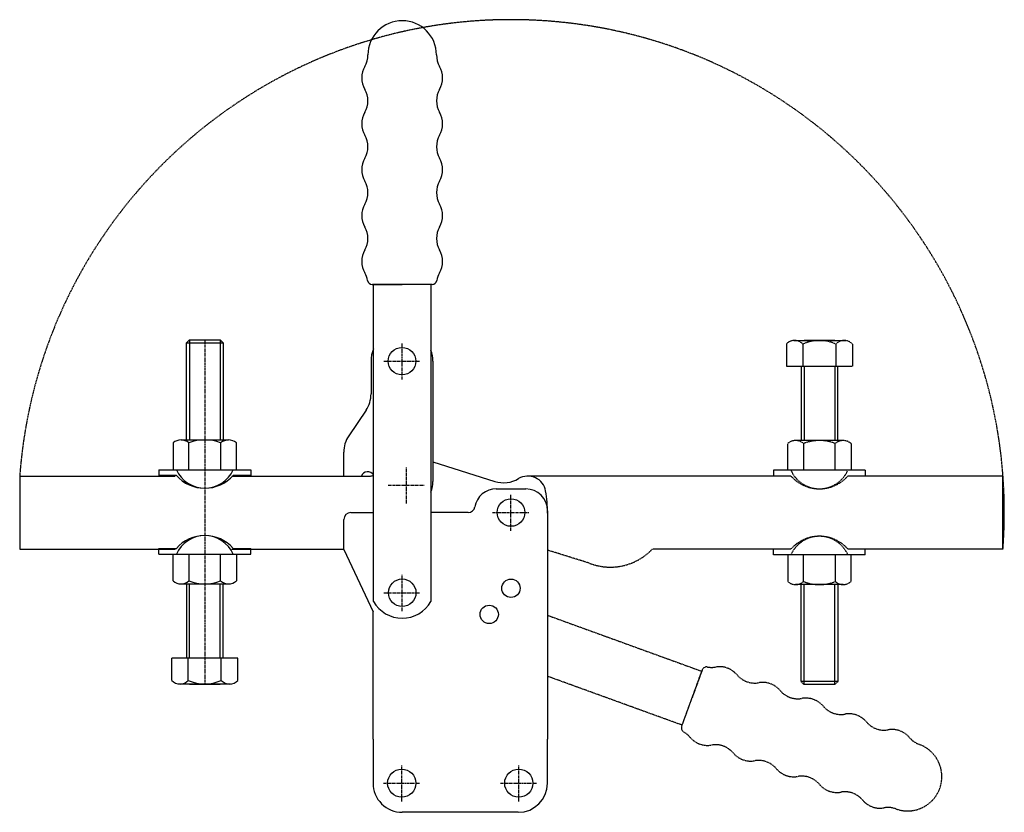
# Model space of a CAD drawing. Extents: x 233 to 663, y 77 to 423.
import ezdxf

# ---------------------------------------------------------------- set-up
doc = ezdxf.new("R2010")
doc.units = 0
doc.linetypes.add('CENTER', pattern=[2, 1.25, -0.25, 0.25, -0.25])
doc.linetypes.add('HIDDEN', pattern=[0.375, 0.25, -0.125])
doc.layers.get('0').update_dxf_attribs({"linetype": 'CONTINUOUS'})
doc.layers.add('BRAUER-1', color=1, linetype='CENTER')
doc.layers.add('BRAUER-5', color=4, linetype='HIDDEN')

# ---------------------------------------------------------------- blocks, each defined once
blk = doc.blocks.new('V5501BS_SP')
for p, q in [((-8, 57.8), (-6.7, 59.1)), ((-8, 57.8), (8, 57.8)), ((-8, 15.5), (-8, 57.8)), ((-6.7, 59.1), (-6.7, 15.5)), ((-6.7, 59.1), (6.7, 59.1)), ((6.7, 59.1), (6.7, 15.5)), ((6.7, 59.1), (8, 57.8)), ((8, 57.8), (8, 15.5)), ((-13.8, 14.179297), (-13.8, 2.5)), ((-10.35, 15.5), (10.35, 15.5)), ((-6.9, 2.5), (-6.9, 14.179297)), ((6.9, 14.179297), (6.9, 2.5)), ((13.8, 2.5), (13.8, 14.179297)), ((-20, 2.5), (-20, 0)), ((-20, 2.5), (20, 2.5)), ((-12.389915, 0), (-20, 0)), ((-13.8, 2.5), (13.8, 2.5)), ((20, 0), (12.389915, 0)), ((20, 2.5), (20, 0)), ((-20, -34.3), (-20, -31.8)), ((-20, -31.8), (-12.389915, -31.8)), ((-20, -34.3), (20, -34.3)), ((-13.8, -34.3), (13.8, -34.3)), ((-13.8, -45.979297), (-13.8, -34.3)), ((-6.9, -34.3), (-6.9, -45.979297)), ((6.9, -45.979297), (6.9, -34.3)), ((12.389915, -31.8), (20, -31.8)), ((13.8, -34.3), (13.8, -45.979297)), ((20, -34.3), (20, -31.8)), ((-10.35, -47.3), (10.35, -47.3)), ((-8, -47.3), (-8, -79.7)), ((-6.7, -79.7), (-6.7, -47.3)), ((6.7, -79.7), (6.7, -47.3)), ((8, -79.7), (8, -47.3)), ((-14.4, -89.3), (-14.4, -79.7)), ((14.4, -79.7), (-14.4, -79.7)), ((-7.2, -89.3), (-7.2, -79.7)), ((7.2, -89.3), (7.2, -79.7)), ((14.4, -89.3), (14.4, -79.7)), ((11.2, -90.9), (-11.600001, -90.9)), ((-6.7, -90.9), (6.7, -90.9))]:
    blk.add_line(p, q)
for centre, radius, start, end in [((-10.35, 10.217188), 5.253647, 48.952337, 131.047666), ((0, -3.209961), 18.708188, 68.356986, 111.643014), ((10.35, 10.217188), 5.253647, 48.952337, 131.047666), ((0, 7.995318), 13.553911, 203.918795, 336.081204), ((0, 11.029052), 16.587645, 221.674313, 318.325686), ((0, -39.795318), 13.553911, 23.918796, 156.081205), ((0, -42.829052), 16.587645, 41.674314, 138.325687), ((-10.35, -42.017187), 5.253648, 228.952341, 311.047663), ((0, -28.590039), 18.708188, 248.356986, 291.643014), ((10.35, -42.017187), 5.253648, 228.952341, 311.047663), ((-10.8, -86.05), 4.85, 222.075022, 317.924978), ((0, -73.9), 17, 244.942385, 295.057615), ((10.8, -86.05), 4.85, 222.075022, 317.924978)]:
    blk.add_arc(centre, radius, start, end)
at = {"layer": 'BRAUER-1'}
blk.add_line((0, 59.1), (0, -90.9), dxfattribs=at)

msp = doc.modelspace()

# ---------------------------------------------------------------- linework, layer by layer
for p, q in [((387.099984, 307.367849), (400.199982, 307.367847)), ((413.199988, 307.367847), (387.199976, 307.367847)), ((387.7, 169.244498), (387.699982, 307.367847)), ((413.29998, 307.367849), (400.199982, 307.367847)), ((412.699982, 307.367847), (412.7, 169.244498)), ((386.6, 273.91), (386.6, 259.64)), ((413.6, 273.91), (413.6, 221.539998)), ((384.426414, 252.534747), (376.873586, 241.345253)), ((374.7, 223.84), (374.7, 234.24)), ((413.602116, 230.094458), (440.583218, 221.527107)), ((233.5, 223.84), (233.5, 192.04)), ((233.5, 223.84), (301.210085, 223.84)), ((325.989915, 223.84), (386.367283, 223.84)), ((441.2, 218.24), (454, 218.24)), ((377.8, 207.94), (387.7, 207.94)), ((428.895123, 207.94), (412.7, 207.94)), ((463.5, 208.74), (463.5, 109.24)), ((374.8, 191.84), (374.8, 204.94)), ((233.5, 192.04), (301.210085, 192.04)), ((325.989915, 192.04), (374.8, 192.04)), ((374.8, 191.84), (387.5, 164.604763)), ((387.5, 109.24), (387.5, 164.604763)), ((387.5, 109.24), (387.5, 90.000002)), ((463.5, 90), (463.5, 109.24)), ((450.8, 77.3), (400.2, 77.3))]:
    msp.add_line(p, q)
for centre, radius in [((400.1, 273.91), 6), ((447.6, 207.94), 6), ((400.2, 172.99), 6), ((447.6, 174.94), 4), ((438.1, 163.54), 4), ((400, 90), 6.15), ((451, 90), 6.15)]:
    msp.add_circle(centre, radius)
for centre, radius, start, end in [((400.2, 407.36785), 14.93215, 0, 179.999996), ((375.26785, 407.367852), 10, 329.999982, 359.999995), ((425.132145, 407.367849), 10, 179.99998, 210), ((392.588355, 397.367847), 10, 149.999984, 209.999985), ((407.811637, 397.367849), 10, 330.00001, 30), ((375.267845, 387.367852), 10, 329.999979, 29.999995), ((425.13215, 387.367849), 10, 149.999995, 210), ((392.58835, 377.367847), 10, 149.999987, 209.999985), ((407.811642, 377.367849), 10, 330.00001, 30), ((375.267839, 367.367852), 10, 329.999982, 29.999995), ((425.13215, 367.367849), 10.000009, 149.99998, 209.999971), ((392.588345, 357.367847), 10, 149.999987, 209.999985), ((407.811632, 357.367849), 10, 330.00001, 30), ((375.267834, 347.367852), 10, 329.999982, 29.999995), ((425.13214, 347.367849), 10, 149.99998, 210), ((392.58834, 337.367847), 10, 149.999987, 209.999985), ((407.811632, 337.367849), 10, 330.00001, 30), ((375.267829, 327.367852), 10, 329.999982, 29.999995), ((425.13214, 327.367849), 10, 149.99998, 210), ((392.588335, 317.367847), 10, 149.999987, 209.999985), ((407.811632, 317.367849), 10, 330.00001, 30), ((375.267824, 307.367852), 10, 9.594053, 29.999995), ((387.099984, 309.367849), 2, 189.594056, 270), ((413.29998, 309.367849), 2, 270, 350.405932), ((425.13214, 307.367849), 10, 149.99999, 170.405936), ((400.200018, 273.89), 13.600033, 156.799659, 179.915742), ((400.1, 273.91), 13.5, 0, 21.039468), ((373.9, 259.64), 12.7, 325.980936, 0), ((387.4, 234.24), 12.7, 145.980937, 180), ((385.2, 222.74), 3, 33.55731, 158.489811), ((386.367283, 226.14), 2.3, 270, 305.411321), ((454.938975, 215.94), 7.9, 10.200078, 120.770514), ((400.9, 221.54), 12.7, 338.300199, 359.999991), ((444.4, 233.64), 12.7, 252.51032, 300.770511), ((441.2, 208.74), 9.5, 90, 169.863143), ((454, 208.74), 9.5, 0, 90), ((413.50435, 208.484676), 50, 359.084781, 10.200078), ((428.895123, 210.94), 3, 270, 349.863143), ((377.8, 204.94), 3, 90, 180), ((400.2, 176.19), 14.3, 209.058309, 330.941692), ((400.2, 90), 12.7, 179.99999, 270), ((450.8, 90), 12.7, 270, 0)]:
    msp.add_arc(centre, radius, start, end)
at = {"layer": 'BRAUER-1'}
for p, q in [((400.200018, 265.89), (400.200018, 281.89)), ((392.200018, 273.89), (408.200018, 273.89)), ((402.050018, 211.89), (402.050018, 227.89)), ((394.050018, 219.89), (410.050018, 219.89)), ((447.6, 199.94), (447.6, 215.94)), ((439.6, 207.94), (455.6, 207.94)), ((400.2, 164.99), (400.2, 180.99)), ((392.2, 172.99), (408.2, 172.99)), ((400, 82), (400, 98)), ((451, 82), (451, 98)), ((392, 90), (408, 90)), ((443, 90), (459, 90))]:
    msp.add_line(p, q, dxfattribs=at)
at = {"layer": 'BRAUER-5'}
for p, q in [((567.6, 281.34), (567.6, 271.74)), ((570.8, 282.94), (593.600001, 282.94)), ((574.8, 281.34), (574.8, 271.74)), ((588.7, 282.94), (575.3, 282.94)), ((589.2, 281.34), (589.2, 271.74)), ((596.4, 281.34), (596.4, 271.74)), ((567.6, 271.74), (596.4, 271.74)), ((574, 271.74), (574, 239.34)), ((575.3, 271.74), (575.3, 239.34)), ((588.7, 271.74), (588.7, 239.34)), ((590, 239.34), (590, 271.74)), ((568.2, 226.34), (568.2, 238.019297)), ((592.35, 239.34), (571.65, 239.34)), ((575.1, 238.019297), (575.1, 226.34)), ((588.9, 226.34), (588.9, 238.019297)), ((595.8, 238.019297), (595.8, 226.34)), ((569.610085, 223.84), (454.938975, 223.84)), ((602, 226.34), (562, 226.34)), ((562, 226.34), (562, 223.84)), ((595.8, 226.34), (568.2, 226.34)), ((662, 223.84), (594.389915, 223.84)), ((602, 226.34), (602, 223.84)), ((662, 192.04), (662, 223.84)), ((481.997884, 185.785542), (463.5, 191.552946)), ((569.610085, 192.04), (509.232717, 192.04)), ((562, 189.54), (562, 192.04)), ((602, 189.54), (562, 189.54)), ((595.8, 189.54), (568.2, 189.54)), ((568.2, 189.54), (568.2, 177.860703)), ((575.1, 177.860703), (575.1, 189.54)), ((588.9, 189.54), (588.9, 177.860703)), ((662, 192.04), (594.389915, 192.04)), ((595.8, 177.860703), (595.8, 189.54)), ((602, 189.54), (602, 192.04)), ((592.35, 176.54), (571.65, 176.54)), ((574, 134.24), (574, 176.54)), ((575.3, 132.94), (575.3, 176.54)), ((588.7, 132.94), (588.7, 176.54)), ((590, 176.54), (590, 134.24)), ((463.5, 163.180112), (530.749123, 138.776227)), ((522.027608, 114.814059), (530.920135, 139.246079)), ((530.954337, 139.34004), (526.473871, 127.030069)), ((522.19862, 115.283911), (463.5, 136.575668)), ((575.3, 132.94), (574, 134.24)), ((590, 134.24), (574, 134.24)), ((590, 134.24), (588.7, 132.94)), ((588.7, 132.94), (575.3, 132.94)), ((521.99341, 114.720097), (526.473871, 127.030069))]:
    msp.add_line(p, q, dxfattribs=at)
for centre, radius, start, end in [((447.746309, 207.890268), 214.839184, 355.769025, 175.742426), ((571.2, 278.09), 4.85, 42.075022, 137.924978), ((582, 265.94), 17, 64.942385, 115.057615), ((592.8, 278.09), 4.85, 42.075022, 137.924978), ((571.65, 234.057187), 5.253648, 48.952341, 131.047663), ((582, 220.630039), 18.708188, 68.356986, 111.643014), ((592.35, 234.057187), 5.253648, 48.952341, 131.047663), ((582, 231.835318), 13.553911, 203.918796, 336.081205), ((582, 234.869052), 16.587645, 221.674314, 318.325687), ((582, 181.010948), 16.587645, 41.674313, 138.325686), ((582, 184.044682), 13.553911, 23.918795, 156.081204), ((490.922384, 209.347921), 25.195881, 249.255288, 316.612061), ((571.65, 181.822812), 5.253647, 228.952337, 311.047666), ((582, 195.249961), 18.708188, 248.356986, 291.643014), ((592.35, 181.822812), 5.253647, 228.952337, 311.047666), ((532.833722, 138.655999), 2, 79.594056, 160), ((535.001176, 150.458632), 10, 259.594053, 279.999995), ((538.474134, 130.762476), 10, 39.999987, 99.999985), ((553.795027, 143.618225), 10, 219.999982, 279.999995), ((557.267985, 123.922068), 10, 39.999987, 99.999985), ((572.588878, 136.777817), 10, 219.999982, 279.999995), ((576.061836, 117.081661), 10, 39.999987, 99.999985), ((591.382729, 129.937409), 10, 219.999982, 279.999995), ((594.855686, 110.241253), 10, 39.999987, 99.999985), ((610.176579, 123.097001), 10, 219.999979, 279.999995), ((523.872795, 114.036057), 2, 160, 240.405932), ((517.946573, 103.601503), 10, 39.99999, 60.405936), ((613.649537, 103.400846), 10, 39.999984, 99.999985), ((533.267462, 116.457255), 10, 220.00001, 280), ((628.97043, 116.256593), 10, 219.999982, 249.999995), ((536.740425, 96.7611), 10, 39.99998, 100), ((552.061314, 109.616853), 10, 220.00001, 280), ((620.44313, 92.828037), 14.93215, 250, 69.999996), ((555.534278, 89.920698), 10, 39.99998, 100), ((570.855167, 102.77645), 10, 220.00001, 280), ((574.328127, 83.080285), 10.000009, 39.99998, 99.999971), ((589.649016, 95.936037), 10, 220.00001, 280), ((593.121979, 76.239883), 10, 39.999995, 100), ((608.44287, 89.095639), 10, 220.00001, 280), ((611.915833, 69.399484), 10, 69.99998, 100)]:
    msp.add_arc(centre, radius, start, end, dxfattribs=at)

# ---------------------------------------------------------------- block references
msp.add_blockref('V5501BS_SP', (314.161409, 224.111664))

doc.saveas('drawing.dxf')
